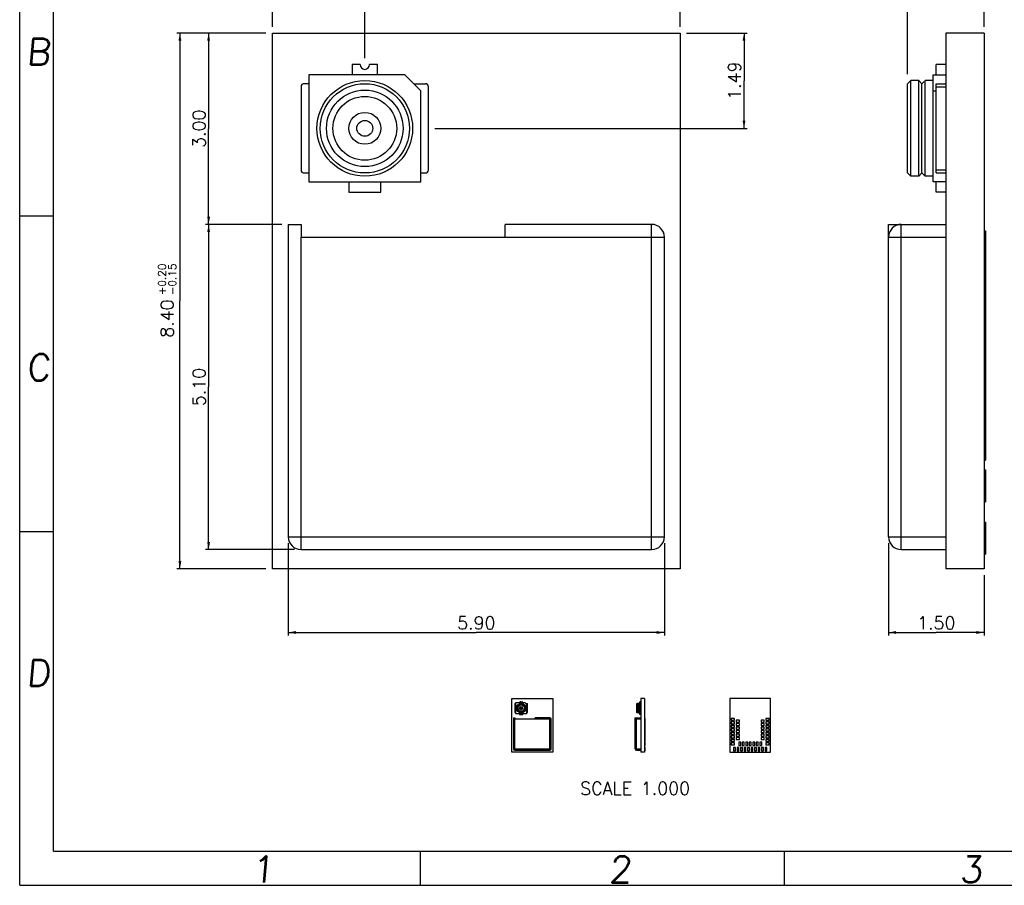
# Model space of a CAD drawing. Header units: millimetres. Extents: x 0 to 297, y 0 to 210.
# Tile 1 of 3: x 0 to 154, y 0 to 136. Entities that reach past the tile are written whole.
import ezdxf
from ezdxf.enums import TextEntityAlignment as Align

# ---------------------------------------------------------------- set-up
doc = ezdxf.new("R2010")
doc.units = ezdxf.units.MM
doc.header["$LTSCALE"] = 16.335
doc.layers.get('0').update_dxf_attribs({"linetype": 'CONTINUOUS'})
doc.styles.get("Standard").update_dxf_attribs({"font": 'romans.ttf'})
doc.styles.add('TEXTSTYLE_2', font='romans.ttf')
doc.dimstyles.new('DIMSTYLE_1', dxfattribs={"dimtxt": 2, "dimasz": 1.2, "dimexe": 0.5, "dimexo": 1, "dimgap": 0.5, "dimtad": 1, "dimlfac": 0.1, "dimzin": 0, "dimdsep": 46, "dimtxsty": 'STANDARD', "dimblk": '_FILLED', "dimblk1": '_FILLED', "dimblk2": '_FILLED', "dimcen": 0.09, "dimazin": 0, "dimtol": 1, "dimtp": 0.2, "dimtm": 0.15, "dimtfac": 0.6, "dimtofl": 0, "dimtmove": 0, "dimatfit": 3, "dimldrblk": '_FILLED', "dimfxl": 1, "dimtolj": 1, "dimtzin": 0, "dimarcsym": 0})
doc.dimstyles.new('DIMSTYLE_2', dxfattribs={"dimtxt": 2, "dimasz": 1.2, "dimexe": 0.5, "dimexo": 1, "dimgap": 0.5, "dimtad": 1, "dimlfac": 0.1, "dimzin": 0, "dimdsep": 46, "dimtxsty": 'STANDARD', "dimblk": '_FILLED', "dimblk1": '_FILLED', "dimblk2": '_FILLED', "dimcen": 0.09, "dimazin": 0, "dimtp": 0.15, "dimtm": 0.15, "dimtfac": 1, "dimtofl": 0, "dimtmove": 0, "dimatfit": 3, "dimldrblk": '_FILLED', "dimfxl": 1, "dimtolj": 1, "dimtzin": 0, "dimarcsym": 0})
doc.dimstyles.new('DIMSTYLE_3', dxfattribs={"dimtxt": 2, "dimasz": 1.2, "dimexe": 0.5, "dimexo": 1, "dimgap": 0.5, "dimtad": 1, "dimlfac": 0.1, "dimzin": 0, "dimdsep": 46, "dimtxsty": 'STANDARD', "dimblk": '_FILLED', "dimblk1": '_FILLED', "dimblk2": '_FILLED', "dimcen": 0.09, "dimazin": 0, "dimtp": 0.01, "dimtm": 0.01, "dimtfac": 1, "dimtofl": 0, "dimtmove": 0, "dimatfit": 3, "dimldrblk": '_FILLED', "dimfxl": 1, "dimtolj": 1, "dimtzin": 0, "dimarcsym": 0})
doc.dimstyles.new('DIMSTYLE_4', dxfattribs={"dimtxt": 2, "dimasz": 1.2, "dimexe": 0.5, "dimexo": 1, "dimgap": 0.5, "dimtad": 1, "dimlfac": 0.1, "dimzin": 0, "dimdsep": 46, "dimtxsty": 'STANDARD', "dimblk": '_FILLED', "dimblk1": '_FILLED', "dimblk2": '_FILLED', "dimcen": 0.09, "dimazin": 0, "dimtp": 0.2, "dimtm": 0.15, "dimtfac": 1, "dimtofl": 0, "dimtmove": 0, "dimatfit": 3, "dimldrblk": '_FILLED', "dimfxl": 1, "dimtolj": 1, "dimtzin": 0, "dimarcsym": 0})

# ---------------------------------------------------------------- blocks, each defined once
blk = doc.blocks.new('_FILLED')
at = {"color": 0, "linetype": 'BYBLOCK'}
blk.add_solid([(0, 0), (-1, 0.1875), (-1, -0.1875)], dxfattribs=at)
blk = doc.blocks.new('*D0')
at = {"color": 2, "linetype": 'CONTINUOUS'}
for p, q in [((38.64, 133.65), (24.64, 133.65)), ((25.14, 133.65), (25.14, 91.65)), ((25.14, 49.65), (25.14, 91.65)), ((38.64, 49.65), (24.64, 49.65))]:
    blk.add_line(p, q, dxfattribs=at)
at = {"color": 2, "linetype": 'CONTINUOUS', "xscale": 1.2, "yscale": 1.2, "zscale": 1.2}
for p, rotation in [((25.14, 133.65), 90), ((25.14, 49.65), 270)]:
    blk.add_blockref('_FILLED', p, dxfattribs=dict(at, rotation=rotation))
at = {"color": 2, "linetype": 'CONTINUOUS', "style": 'TEXTSTYLE_2'}
for s, p in [('+0.20', (22.94, 95.02)), ('-0.15', (24.54, 95.02))]:
    blk.add_text(s, height=1.2, rotation=90, dxfattribs=at).set_placement(p, align=Align.CENTER)
at = {"color": 2, "linetype": 'CONTINUOUS'}
blk.add_text('8.40', height=2, rotation=90, dxfattribs=at).set_placement((24.14, 88.88), align=Align.CENTER)
blk = doc.blocks.new('*D1')
at = {"color": 2, "linetype": 'CONTINUOUS'}
for p, q in [((39.64, 134.65), (39.64, 148.65)), ((103.64, 134.65), (103.64, 148.65)), ((39.64, 148.15), (71.64, 148.15)), ((103.64, 148.15), (71.64, 148.15))]:
    blk.add_line(p, q, dxfattribs=at)
at = {"color": 2, "linetype": 'CONTINUOUS', "xscale": 1.2, "yscale": 1.2, "zscale": 1.2, "rotation": 180}
blk.add_blockref('_FILLED', (39.64, 148.15), dxfattribs=at)
at = {"color": 2, "linetype": 'CONTINUOUS', "xscale": 1.2, "yscale": 1.2, "zscale": 1.2}
blk.add_blockref('_FILLED', (103.64, 148.15), dxfattribs=at)
at = {"color": 2, "linetype": 'CONTINUOUS', "style": 'TEXTSTYLE_2'}
for s, p in [('+0.20', (75.02, 150.35)), ('-0.15', (75.02, 148.75))]:
    blk.add_text(s, height=1.2, dxfattribs=at).set_placement(p, align=Align.CENTER)
at = {"color": 2, "linetype": 'CONTINUOUS'}
blk.add_text('6.40', height=2, dxfattribs=at).set_placement((68.87, 149.15), align=Align.CENTER)
blk = doc.blocks.new('*D2')
at = {"color": 2, "linetype": 'CONTINUOUS'}
for p, q in [((38.64, 133.65), (29.14, 133.65)), ((29.64, 133.65), (29.64, 118.65)), ((29.64, 103.65), (29.64, 118.65)), ((41.14, 103.65), (29.14, 103.65))]:
    blk.add_line(p, q, dxfattribs=at)
at = {"color": 2, "linetype": 'CONTINUOUS', "xscale": 1.2, "yscale": 1.2, "zscale": 1.2}
for p, rotation in [((29.64, 133.65), 90), ((29.64, 103.65), 270)]:
    blk.add_blockref('_FILLED', p, dxfattribs=dict(at, rotation=rotation))
at = {"color": 2, "linetype": 'CONTINUOUS', "insert": (27.14, 118.65), "char_height": 2, "width": 6.7455, "attachment_point": 2, "rotation": 90, "line_spacing_factor": 0.9}
blk.add_mtext('3.00', dxfattribs=at)
blk = doc.blocks.new('*D3')
at = {"color": 2, "linetype": 'CONTINUOUS'}
for p, q in [((42.14, 53.65), (42.14, 39.15)), ((101.14, 53.65), (101.14, 39.15)), ((42.14, 39.65), (71.64, 39.65)), ((101.14, 39.65), (71.64, 39.65))]:
    blk.add_line(p, q, dxfattribs=at)
at = {"color": 2, "linetype": 'CONTINUOUS', "xscale": 1.2, "yscale": 1.2, "zscale": 1.2, "rotation": 180}
blk.add_blockref('_FILLED', (42.14, 39.65), dxfattribs=at)
at = {"color": 2, "linetype": 'CONTINUOUS', "xscale": 1.2, "yscale": 1.2, "zscale": 1.2}
blk.add_blockref('_FILLED', (101.14, 39.65), dxfattribs=at)
at = {"color": 2, "linetype": 'CONTINUOUS', "insert": (71.64, 42.15), "char_height": 2, "width": 6.7455, "attachment_point": 2, "line_spacing_factor": 0.9}
blk.add_mtext('5.90', dxfattribs=at)
blk = doc.blocks.new('*D4')
at = {"color": 2, "linetype": 'CONTINUOUS'}
for p, q in [((136.31, 53.65), (136.31, 39.15)), ((151.31, 48.65), (151.31, 39.15)), ((136.31, 39.65), (143.81, 39.65)), ((151.31, 39.65), (143.81, 39.65))]:
    blk.add_line(p, q, dxfattribs=at)
at = {"color": 2, "linetype": 'CONTINUOUS', "xscale": 1.2, "yscale": 1.2, "zscale": 1.2, "rotation": 180}
blk.add_blockref('_FILLED', (136.31, 39.65), dxfattribs=at)
at = {"color": 2, "linetype": 'CONTINUOUS', "xscale": 1.2, "yscale": 1.2, "zscale": 1.2}
blk.add_blockref('_FILLED', (151.31, 39.65), dxfattribs=at)
at = {"color": 2, "linetype": 'CONTINUOUS', "insert": (143.81, 42.15), "char_height": 2, "width": 6.7455, "attachment_point": 2, "line_spacing_factor": 0.9}
blk.add_mtext('1.50', dxfattribs=at)
blk = doc.blocks.new('*D5')
at = {"color": 2, "linetype": 'CONTINUOUS'}
for p, q in [((41.14, 103.65), (29.14, 103.65)), ((29.64, 103.65), (29.64, 78.15)), ((29.64, 52.65), (29.64, 78.15)), ((43.14, 52.65), (29.14, 52.65))]:
    blk.add_line(p, q, dxfattribs=at)
at = {"color": 2, "linetype": 'CONTINUOUS', "xscale": 1.2, "yscale": 1.2, "zscale": 1.2}
for p, rotation in [((29.64, 103.65), 90), ((29.64, 52.65), 270)]:
    blk.add_blockref('_FILLED', p, dxfattribs=dict(at, rotation=rotation))
at = {"color": 2, "linetype": 'CONTINUOUS', "insert": (27.14, 78.15), "char_height": 2, "width": 6.7455, "attachment_point": 2, "rotation": 90, "line_spacing_factor": 0.9}
blk.add_mtext('5.10', dxfattribs=at)
blk = doc.blocks.new('*D6')
at = {"color": 2, "linetype": 'CONTINUOUS'}
for p, q in [((139.31, 127.21), (139.31, 144.15)), ((151.31, 134.65), (151.31, 144.15)), ((139.31, 143.65), (145.31, 143.65)), ((151.31, 143.65), (145.31, 143.65))]:
    blk.add_line(p, q, dxfattribs=at)
at = {"color": 2, "linetype": 'CONTINUOUS', "xscale": 1.2, "yscale": 1.2, "zscale": 1.2, "rotation": 180}
blk.add_blockref('_FILLED', (139.31, 143.65), dxfattribs=at)
at = {"color": 2, "linetype": 'CONTINUOUS', "xscale": 1.2, "yscale": 1.2, "zscale": 1.2}
blk.add_blockref('_FILLED', (151.31, 143.65), dxfattribs=at)
at = {"color": 2, "linetype": 'CONTINUOUS', "insert": (145.31, 146.15), "char_height": 2, "width": 6.7455, "attachment_point": 2, "line_spacing_factor": 0.9}
blk.add_mtext('1.20', dxfattribs=at)
blk = doc.blocks.new('*D7')
at = {"color": 2, "linetype": 'CONTINUOUS'}
for p, q in [((39.64, 134.65), (39.64, 144.15)), ((54.14, 129.71), (54.14, 144.15)), ((39.64, 143.65), (46.89, 143.65)), ((54.14, 143.65), (46.89, 143.65))]:
    blk.add_line(p, q, dxfattribs=at)
at = {"color": 2, "linetype": 'CONTINUOUS', "xscale": 1.2, "yscale": 1.2, "zscale": 1.2, "rotation": 180}
blk.add_blockref('_FILLED', (39.64, 143.65), dxfattribs=at)
at = {"color": 2, "linetype": 'CONTINUOUS', "xscale": 1.2, "yscale": 1.2, "zscale": 1.2}
blk.add_blockref('_FILLED', (54.14, 143.65), dxfattribs=at)
at = {"color": 2, "linetype": 'CONTINUOUS', "insert": (46.89, 146.15), "char_height": 2, "width": 6.7455, "attachment_point": 2, "line_spacing_factor": 0.9}
blk.add_mtext('1.45', dxfattribs=at)
blk = doc.blocks.new('*D8')
at = {"color": 2, "linetype": 'CONTINUOUS'}
for p, q in [((104.64, 133.65), (114.14, 133.65)), ((113.64, 133.65), (113.64, 126.18)), ((113.64, 118.71), (113.64, 126.18)), ((65.14, 118.71), (114.14, 118.71))]:
    blk.add_line(p, q, dxfattribs=at)
at = {"color": 2, "linetype": 'CONTINUOUS', "xscale": 1.2, "yscale": 1.2, "zscale": 1.2}
for p, rotation in [((113.64, 133.65), 90), ((113.64, 118.71), 270)]:
    blk.add_blockref('_FILLED', p, dxfattribs=dict(at, rotation=rotation))
at = {"color": 2, "linetype": 'CONTINUOUS', "insert": (111.14, 126.18), "char_height": 2, "width": 6.7455, "attachment_point": 2, "rotation": 90, "line_spacing_factor": 0.9}
blk.add_mtext('1.49', dxfattribs=at)

msp = doc.modelspace()

# ---------------------------------------------------------------- linework, layer by layer
at = {"color": 7, "linetype": 'CONTINUOUS'}
for p, q in [((0, 0), (0, 210)), ((39.644, 49.649), (39.644, 133.649)), ((39.644, 133.649), (103.644, 133.649)), ((103.644, 133.649), (103.644, 49.649)), ((145.308, 133.649), (145.308, 49.649)), ((151.308, 133.649), (145.308, 133.649)), ((151.308, 133.649), (151.308, 49.649)), ((52.144, 128.71), (52.144, 127.11)), ((53.394, 128.71), (52.144, 128.71)), ((56.144, 128.71), (54.894, 128.71)), ((56.144, 127.11), (56.144, 128.71)), ((143.808, 127.11), (143.808, 128.71)), ((145.308, 128.71), (143.808, 128.71)), ((45.344, 127.11), (45.344, 110.31)), ((60.444, 127.11), (45.344, 127.11)), ((62.944, 124.61), (60.444, 127.11)), ((143.308, 110.31), (143.308, 127.11)), ((143.308, 127.11), (145.308, 127.11)), ((44.144, 125.21), (44.144, 112.21)), ((45.344, 125.71), (44.644, 125.71)), ((61.844, 125.71), (63.644, 125.71)), ((64.144, 112.21), (64.144, 125.21)), ((139.308, 125.71), (139.808, 126.21)), ((139.308, 111.734), (139.308, 125.686)), ((139.808, 111.21), (139.808, 126.21)), ((141.058, 126.21), (139.808, 126.21)), ((141.058, 111.21), (141.058, 126.21)), ((141.058, 126.21), (141.558, 125.71)), ((141.558, 125.71), (141.883, 126.035)), ((141.558, 111.71), (141.558, 125.71)), ((142.058, 111.21), (142.058, 126.21)), ((143.308, 126.21), (142.058, 126.21)), ((143.808, 111.71), (143.808, 125.71)), ((143.808, 125.71), (145.308, 125.71)), ((62.944, 110.31), (62.944, 124.61)), ((143.308, 124.61), (143.808, 124.61)), ((44.644, 111.71), (45.344, 111.71)), ((62.944, 111.71), (63.644, 111.71)), ((139.308, 111.71), (139.808, 111.21)), ((141.058, 111.21), (141.558, 111.71)), ((141.558, 111.71), (142.058, 111.21)), ((143.808, 111.71), (145.308, 111.71)), ((45.344, 110.31), (62.944, 110.31)), ((51.644, 110.31), (51.644, 108.71)), ((56.644, 108.71), (56.644, 110.31)), ((141.058, 111.21), (139.808, 111.21)), ((143.308, 111.21), (142.058, 111.21)), ((145.308, 110.31), (143.308, 110.31)), ((143.808, 108.71), (143.808, 110.31)), ((51.644, 108.71), (56.644, 108.71)), ((145.308, 108.71), (143.808, 108.71)), ((5.266, 104.953), (0, 104.953)), ((42.144, 103.649), (42.144, 54.649)), ((42.144, 103.649), (44.144, 103.649)), ((44.144, 103.649), (44.144, 101.649)), ((76.144, 101.649), (76.144, 103.649)), ((99.144, 103.649), (76.144, 103.649)), ((136.308, 54.649), (136.308, 103.649)), ((136.308, 103.649), (145.308, 103.649)), ((151.308, 102.649), (151.508, 102.649)), ((151.508, 102.649), (151.508, 66.649)), ((44.144, 101.649), (76.144, 101.649)), ((101.144, 54.649), (101.144, 101.649)), ((151.308, 99.649), (151.508, 99.649)), ((151.308, 97.149), (151.508, 97.149)), ((151.308, 94.149), (151.508, 94.149)), ((151.308, 91.649), (151.508, 91.649)), ((151.308, 88.649), (151.508, 88.649)), ((151.308, 86.149), (151.508, 86.149)), ((151.308, 83.149), (151.508, 83.149)), ((151.308, 80.649), (151.508, 80.649)), ((151.308, 77.649), (151.508, 77.649)), ((151.308, 75.149), (151.508, 75.149)), ((151.308, 72.149), (151.508, 72.149)), ((151.308, 69.649), (151.508, 69.649)), ((151.308, 66.649), (151.508, 66.649)), ((151.308, 65.149), (151.508, 65.149)), ((151.508, 65.149), (151.508, 60.149)), ((151.308, 64.149), (151.508, 64.149)), ((151.308, 61.149), (151.508, 61.149)), ((151.308, 60.149), (151.508, 60.149)), ((151.308, 56.949), (151.508, 56.949)), ((151.508, 56.949), (151.508, 51.949)), ((5.266, 55.452), (0, 55.452)), ((44.144, 52.649), (99.144, 52.649)), ((138.308, 52.649), (145.308, 52.649)), ((151.308, 51.949), (151.508, 51.949)), ((103.644, 49.649), (39.644, 49.649)), ((151.308, 49.649), (145.308, 49.649)), ((77.232, 20.881), (77.232, 29.281)), ((77.232, 29.281), (83.632, 29.281)), ((77.682, 28.437), (77.682, 27.137)), ((77.802, 28.487), (77.732, 28.487)), ((77.802, 28.627), (77.802, 26.947)), ((79.312, 28.627), (77.802, 28.627)), ((78.482, 28.787), (78.482, 28.627)), ((78.607, 28.787), (78.482, 28.787)), ((78.882, 28.787), (78.757, 28.787)), ((78.882, 28.627), (78.882, 28.787)), ((79.562, 28.377), (79.312, 28.627)), ((79.452, 28.487), (79.632, 28.487)), ((79.562, 26.947), (79.562, 28.377)), ((79.682, 27.137), (79.682, 28.437)), ((83.632, 29.281), (83.632, 20.881)), ((96.846, 28.487), (96.896, 28.537)), ((96.846, 27.09), (96.846, 28.485)), ((96.896, 27.037), (96.896, 28.537)), ((97.021, 28.537), (96.896, 28.537)), ((97.021, 27.037), (97.021, 28.537)), ((97.021, 28.537), (97.071, 28.487)), ((97.071, 28.487), (97.104, 28.52)), ((97.071, 27.087), (97.071, 28.487)), ((97.121, 27.037), (97.121, 28.537)), ((97.246, 28.537), (97.121, 28.537)), ((97.246, 26.947), (97.246, 28.627)), ((97.246, 28.627), (97.446, 28.627)), ((97.246, 28.377), (97.296, 28.377)), ((97.296, 28.627), (97.296, 28.787)), ((97.446, 28.787), (97.296, 28.787)), ((97.296, 27.087), (97.296, 28.487)), ((97.296, 28.487), (97.446, 28.487)), ((97.446, 29.281), (97.446, 20.881)), ((98.046, 29.281), (97.446, 29.281)), ((98.046, 29.281), (98.046, 20.881)), ((111.415, 29.281), (111.415, 20.881)), ((117.815, 29.281), (111.415, 29.281)), ((117.815, 20.881), (117.815, 29.281)), ((77.482, 26.281), (77.482, 21.381)), ((77.482, 26.281), (77.682, 26.281)), ((77.682, 26.281), (77.682, 26.081)), ((77.732, 27.087), (77.802, 27.087)), ((77.802, 26.947), (79.562, 26.947)), ((78.432, 26.947), (78.432, 26.787)), ((78.432, 26.787), (78.932, 26.787)), ((78.932, 26.787), (78.932, 26.947)), ((79.562, 27.087), (79.632, 27.087)), ((80.882, 26.081), (80.882, 26.281)), ((83.182, 26.281), (80.882, 26.281)), ((96.546, 21.381), (96.546, 26.281)), ((96.546, 26.281), (97.446, 26.281)), ((96.846, 27.087), (96.896, 27.037)), ((97.021, 27.037), (96.896, 27.037)), ((97.021, 27.037), (97.071, 27.087)), ((97.071, 27.087), (97.121, 27.037)), ((97.246, 27.037), (97.121, 27.037)), ((97.446, 26.947), (97.246, 26.947)), ((97.296, 27.087), (97.446, 27.087)), ((97.296, 26.787), (97.296, 26.947)), ((97.446, 26.787), (97.296, 26.787)), ((77.682, 26.081), (80.882, 26.081)), ((83.382, 21.381), (83.382, 26.081)), ((98.046, 26.181), (98.066, 26.181)), ((98.046, 25.881), (98.066, 25.881)), ((98.046, 25.631), (98.066, 25.631)), ((98.046, 25.331), (98.066, 25.331)), ((98.046, 25.081), (98.066, 25.081)), ((98.046, 24.781), (98.066, 24.781)), ((98.066, 26.181), (98.066, 22.581)), ((111.645, 26.181), (111.645, 25.881)), ((112.145, 26.181), (111.645, 26.181)), ((111.645, 25.881), (112.145, 25.881)), ((111.645, 25.631), (111.645, 25.331)), ((112.145, 25.631), (111.645, 25.631)), ((111.645, 25.331), (112.145, 25.331)), ((111.645, 25.081), (111.645, 24.781)), ((112.145, 25.081), (111.645, 25.081)), ((111.645, 24.781), (112.145, 24.781)), ((112.145, 25.881), (112.145, 26.181)), ((112.145, 25.331), (112.145, 25.631)), ((112.145, 24.781), (112.145, 25.081)), ((112.415, 25.906), (112.415, 25.606)), ((112.915, 25.906), (112.415, 25.906)), ((112.415, 25.606), (112.915, 25.606)), ((112.415, 25.356), (112.415, 25.056)), ((112.915, 25.356), (112.415, 25.356)), ((112.415, 25.056), (112.915, 25.056)), ((112.415, 24.806), (112.415, 24.506)), ((112.915, 24.806), (112.415, 24.806)), ((112.915, 25.606), (112.915, 25.906)), ((112.915, 25.056), (112.915, 25.356)), ((112.915, 24.506), (112.915, 24.806)), ((116.815, 25.906), (116.315, 25.906)), ((116.315, 25.906), (116.315, 25.606)), ((116.315, 25.606), (116.815, 25.606)), ((116.815, 25.356), (116.315, 25.356)), ((116.315, 25.356), (116.315, 25.056)), ((116.315, 25.056), (116.815, 25.056)), ((116.815, 24.806), (116.315, 24.806)), ((116.315, 24.806), (116.315, 24.506)), ((116.815, 25.606), (116.815, 25.906)), ((116.815, 25.056), (116.815, 25.356)), ((116.815, 24.506), (116.815, 24.806)), ((117.585, 26.181), (117.085, 26.181)), ((117.085, 26.181), (117.085, 25.881)), ((117.085, 25.881), (117.585, 25.881)), ((117.585, 25.631), (117.085, 25.631)), ((117.085, 25.631), (117.085, 25.331)), ((117.085, 25.331), (117.585, 25.331)), ((117.585, 25.081), (117.085, 25.081)), ((117.085, 25.081), (117.085, 24.781)), ((117.085, 24.781), (117.585, 24.781)), ((117.585, 25.881), (117.585, 26.181)), ((117.585, 25.331), (117.585, 25.631)), ((117.585, 24.781), (117.585, 25.081)), ((98.046, 24.531), (98.066, 24.531)), ((98.046, 24.231), (98.066, 24.231)), ((98.046, 23.981), (98.066, 23.981)), ((98.046, 23.681), (98.066, 23.681)), ((98.046, 23.431), (98.066, 23.431)), ((111.645, 24.531), (111.645, 24.231)), ((112.145, 24.531), (111.645, 24.531)), ((111.645, 24.231), (112.145, 24.231)), ((111.645, 23.981), (111.645, 23.681)), ((112.145, 23.981), (111.645, 23.981)), ((111.645, 23.681), (112.145, 23.681)), ((111.645, 23.431), (111.645, 23.131)), ((112.145, 23.431), (111.645, 23.431)), ((112.145, 24.231), (112.145, 24.531)), ((112.145, 23.681), (112.145, 23.981)), ((112.145, 23.131), (112.145, 23.431)), ((112.415, 24.506), (112.915, 24.506)), ((112.415, 24.256), (112.415, 23.956)), ((112.915, 24.256), (112.415, 24.256)), ((112.415, 23.956), (112.915, 23.956)), ((112.415, 23.706), (112.415, 23.406)), ((112.915, 23.706), (112.415, 23.706)), ((112.415, 23.406), (112.915, 23.406)), ((112.915, 23.956), (112.915, 24.256)), ((112.915, 23.406), (112.915, 23.706)), ((116.315, 24.506), (116.815, 24.506)), ((116.815, 24.256), (116.315, 24.256)), ((116.315, 24.256), (116.315, 23.956)), ((116.315, 23.956), (116.815, 23.956)), ((116.815, 23.706), (116.315, 23.706)), ((116.315, 23.706), (116.315, 23.406)), ((116.315, 23.406), (116.815, 23.406)), ((116.815, 23.956), (116.815, 24.256)), ((116.815, 23.406), (116.815, 23.706)), ((117.585, 24.531), (117.085, 24.531)), ((117.085, 24.531), (117.085, 24.231)), ((117.085, 24.231), (117.585, 24.231)), ((117.585, 23.981), (117.085, 23.981)), ((117.085, 23.981), (117.085, 23.681)), ((117.085, 23.681), (117.585, 23.681)), ((117.585, 23.431), (117.085, 23.431)), ((117.085, 23.431), (117.085, 23.131)), ((117.585, 24.231), (117.585, 24.531)), ((117.585, 23.681), (117.585, 23.981)), ((117.585, 23.131), (117.585, 23.431)), ((98.046, 23.131), (98.066, 23.131)), ((98.046, 22.881), (98.066, 22.881)), ((98.046, 22.581), (98.066, 22.581)), ((98.046, 22.431), (98.066, 22.431)), ((98.046, 22.331), (98.066, 22.331)), ((98.046, 22.031), (98.066, 22.031)), ((98.046, 21.931), (98.066, 21.931)), ((98.066, 22.431), (98.066, 21.931)), ((111.645, 23.131), (112.145, 23.131)), ((111.645, 22.881), (111.645, 22.581)), ((112.145, 22.881), (111.645, 22.881)), ((111.645, 22.581), (112.145, 22.581)), ((111.645, 22.331), (111.645, 22.031)), ((112.145, 22.331), (111.645, 22.331)), ((111.645, 22.031), (112.145, 22.031)), ((112.145, 22.581), (112.145, 22.881)), ((112.145, 22.031), (112.145, 22.331)), ((112.415, 23.156), (112.415, 22.856)), ((112.915, 23.156), (112.415, 23.156)), ((112.415, 22.856), (112.915, 22.856)), ((113.115, 22.431), (112.815, 22.431)), ((112.815, 22.431), (112.815, 21.931)), ((112.815, 21.931), (113.115, 21.931)), ((112.915, 22.856), (112.915, 23.156)), ((113.115, 21.931), (113.115, 22.431)), ((113.665, 22.431), (113.365, 22.431)), ((113.365, 22.431), (113.365, 21.931)), ((113.365, 21.931), (113.665, 21.931)), ((113.665, 21.931), (113.665, 22.431)), ((114.215, 22.431), (113.915, 22.431)), ((113.915, 22.431), (113.915, 21.931)), ((113.915, 21.931), (114.215, 21.931)), ((114.215, 21.931), (114.215, 22.431)), ((114.765, 22.431), (114.465, 22.431)), ((114.465, 22.431), (114.465, 21.931)), ((114.465, 21.931), (114.765, 21.931)), ((114.765, 21.931), (114.765, 22.431)), ((115.315, 22.431), (115.015, 22.431)), ((115.015, 22.431), (115.015, 21.931)), ((115.015, 21.931), (115.315, 21.931)), ((115.315, 21.931), (115.315, 22.431)), ((115.865, 22.431), (115.565, 22.431)), ((115.565, 22.431), (115.565, 21.931)), ((115.565, 21.931), (115.865, 21.931)), ((115.865, 21.931), (115.865, 22.431)), ((116.415, 22.431), (116.115, 22.431)), ((116.115, 22.431), (116.115, 21.931)), ((116.115, 21.931), (116.415, 21.931)), ((116.815, 23.156), (116.315, 23.156)), ((116.315, 23.156), (116.315, 22.856)), ((116.315, 22.856), (116.815, 22.856)), ((116.415, 21.931), (116.415, 22.431)), ((116.815, 22.856), (116.815, 23.156)), ((117.085, 23.131), (117.585, 23.131)), ((117.585, 22.881), (117.085, 22.881)), ((117.085, 22.881), (117.085, 22.581)), ((117.085, 22.581), (117.585, 22.581)), ((117.585, 22.331), (117.085, 22.331)), ((117.085, 22.331), (117.085, 22.031)), ((117.085, 22.031), (117.585, 22.031)), ((117.585, 22.581), (117.585, 22.881)), ((117.585, 22.031), (117.585, 22.331)), ((83.632, 20.881), (77.232, 20.881)), ((77.682, 21.181), (83.182, 21.181)), ((96.746, 21.181), (97.446, 21.181)), ((98.046, 20.881), (97.446, 20.881)), ((98.046, 21.611), (98.066, 21.611)), ((98.046, 21.111), (98.066, 21.111)), ((98.066, 21.611), (98.066, 21.111)), ((111.415, 20.881), (117.815, 20.881)), ((112.29, 21.611), (111.99, 21.611)), ((111.99, 21.611), (111.99, 21.111)), ((111.99, 21.111), (112.29, 21.111)), ((112.29, 21.111), (112.29, 21.611)), ((112.84, 21.611), (112.54, 21.611)), ((112.54, 21.611), (112.54, 21.111)), ((112.54, 21.111), (112.84, 21.111)), ((112.84, 21.111), (112.84, 21.611)), ((113.39, 21.611), (113.09, 21.611)), ((113.09, 21.611), (113.09, 21.111)), ((113.09, 21.111), (113.39, 21.111)), ((113.39, 21.111), (113.39, 21.611)), ((113.94, 21.611), (113.64, 21.611)), ((113.64, 21.611), (113.64, 21.111)), ((113.64, 21.111), (113.94, 21.111)), ((113.94, 21.111), (113.94, 21.611)), ((114.49, 21.611), (114.19, 21.611)), ((114.19, 21.611), (114.19, 21.111)), ((114.19, 21.111), (114.49, 21.111)), ((114.49, 21.111), (114.49, 21.611)), ((115.04, 21.611), (114.74, 21.611)), ((114.74, 21.611), (114.74, 21.111)), ((114.74, 21.111), (115.04, 21.111)), ((115.04, 21.111), (115.04, 21.611)), ((115.59, 21.611), (115.29, 21.611)), ((115.29, 21.611), (115.29, 21.111)), ((115.29, 21.111), (115.59, 21.111)), ((115.59, 21.111), (115.59, 21.611)), ((116.14, 21.611), (115.84, 21.611)), ((115.84, 21.611), (115.84, 21.111)), ((115.84, 21.111), (116.14, 21.111)), ((116.14, 21.111), (116.14, 21.611)), ((116.69, 21.611), (116.39, 21.611)), ((116.39, 21.611), (116.39, 21.111)), ((116.39, 21.111), (116.69, 21.111)), ((116.69, 21.111), (116.69, 21.611)), ((117.24, 21.611), (116.94, 21.611)), ((116.94, 21.611), (116.94, 21.111)), ((116.94, 21.111), (117.24, 21.111)), ((117.24, 21.111), (117.24, 21.611)), ((62.827, 5.192), (62.827, 0)), ((119.942, 5.192), (119.942, 0)), ((0, 0), (297, 0))]:
    msp.add_line(p, q, dxfattribs=at)
at = {"color": 9, "linetype": 'CONTINUOUS'}
for p, q in [((143.808, 125.21), (145.308, 125.21)), ((143.808, 112.21), (145.308, 112.21)), ((99.144, 52.649), (99.144, 103.649)), ((138.308, 52.649), (138.308, 103.649)), ((44.144, 52.649), (44.144, 101.649)), ((76.144, 101.649), (101.144, 101.649)), ((136.308, 101.649), (145.308, 101.649)), ((42.144, 54.649), (101.144, 54.649)), ((136.308, 54.649), (145.308, 54.649)), ((97.296, 28.437), (97.446, 28.437)), ((83.182, 21.181), (83.182, 26.281)), ((96.746, 21.181), (96.746, 26.281)), ((97.296, 27.137), (97.446, 27.137)), ((77.682, 21.181), (77.682, 26.081)), ((80.882, 26.081), (83.382, 26.081)), ((96.546, 26.081), (97.446, 26.081)), ((77.482, 21.381), (83.382, 21.381)), ((96.546, 21.381), (97.446, 21.381))]:
    msp.add_line(p, q, dxfattribs=at)
at = {"color": 7, "linetype": 'CONTINUOUS', "const_width": 0.2}
for points in [[(5.266, 5.348), (5.266, 204.558)], [(291.734, 5.348), (5.266, 5.348)]]:
    msp.add_lwpolyline(points, dxfattribs=at)
at = {"color": 7, "linetype": 'CONTINUOUS'}
for centre, radius in [((54.144, 118.71), 7.5), ((54.144, 118.71), 7), ((54.144, 118.71), 6), ((54.144, 118.71), 5), ((54.144, 118.71), 2.5), ((54.144, 118.71), 1.25), ((78.682, 27.787), 0.75), ((78.682, 27.787), 0.7), ((78.682, 27.787), 0.6), ((78.682, 27.787), 0.5), ((78.682, 27.787), 0.25), ((78.682, 27.787), 0.125)]:
    msp.add_circle(centre, radius, dxfattribs=at)
for centre, radius, start, end in [((54.144, 128.71), 0.75, 180, 360), ((44.644, 125.21), 0.5, 90, 180), ((63.644, 125.21), 0.5, 0, 90), ((44.644, 112.21), 0.5, 180, 270), ((63.644, 112.21), 0.5, 270, 360), ((99.144, 101.649), 2, 0, 90), ((138.308, 101.649), 2, 90, 180), ((44.144, 54.649), 2, 180, 270), ((99.144, 54.649), 2, 270, 360), ((138.308, 54.649), 2, 180, 270), ((77.732, 28.437), 0.05, 90, 180), ((78.682, 28.787), 0.075, 180, 360), ((79.632, 28.437), 0.05, 0, 90), ((77.732, 27.137), 0.05, 180, 270), ((79.632, 27.137), 0.05, 270, 360), ((83.182, 26.081), 0.2, 0, 90), ((96.746, 26.081), 0.2, 90, 180), ((77.682, 21.381), 0.2, 180, 270), ((83.182, 21.381), 0.2, 270, 360), ((96.746, 21.381), 0.2, 180, 270)]:
    msp.add_arc(centre, radius, start, end, dxfattribs=at)

# ---------------------------------------------------------------- texts
at = {"color": 7, "linetype": 'CONTINUOUS', "char_height": 4.15, "attachment_point": 1, "line_spacing_factor": 0.9}
for s, insert, width in [('\\Q5.0;B', (1.053, 132.8), 7.45215), ('\\Q5.0;C', (1.053, 83.299), 7.45215), ('\\Q5.0;D', (1.053, 35.378), 6.29194), ('\\Q5.0;2', (92.423, 4.572), 5.97957), ('\\Q5.0;3', (147.462, 4.572), 5.97957), ('\\Q5.0;1', (36.346, 4.572), 5.97957)]:
    msp.add_mtext(s, dxfattribs=dict(at, insert=insert, width=width))
at = {"color": 3, "linetype": 'CONTINUOUS', "insert": (96.56, 16.211), "char_height": 2, "width": 20.1147, "attachment_point": 2, "line_spacing_factor": 0.9}
msp.add_mtext('SCALE 1.000', dxfattribs=at)

# ---------------------------------------------------------------- dimensions: what is measured, and where the dimension line sits
at = {"color": 2, "linetype": 'CONTINUOUS'}
for base, p1, p2, dimstyle, picture, middle in [((103.644, 148.149), (39.644, 133.649), (103.644, 133.649), 'DIMSTYLE_1', '*D1', (71.644, 148.149)), ((54.144, 143.649), (39.644, 133.649), (54.144, 128.71), 'DIMSTYLE_4', '*D7', (47.046, 143.649)), ((101.144, 39.649), (42.144, 54.649), (101.144, 54.649), 'DIMSTYLE_3', '*D3', (71.649, 39.649)), ((151.308, 39.649), (136.308, 54.649), (151.308, 49.649), 'DIMSTYLE_4', '*D4', (143.959, 39.649))]:
    dim = msp.add_linear_dim(base=base, p1=p1, p2=p2, dimstyle=dimstyle, dxfattribs=at)
    dim.commit()
    dim.dimension.update_dxf_attribs({"geometry": picture, "text_midpoint": middle, "dimtype": 160})
for base, p1, p2, angle, dimstyle, picture, middle in [((139.308, 143.649), (151.308, 133.649), (139.308, 126.21), 180, 'DIMSTYLE_4', '*D6', (145.459, 143.649)), ((25.144, 49.649), (39.644, 133.649), (39.644, 49.649), 270, 'DIMSTYLE_1', '*D0', (25.144, 91.649)), ((29.644, 133.649), (42.144, 103.649), (39.644, 133.649), 90, 'DIMSTYLE_2', '*D2', (29.644, 118.653)), ((113.644, 118.71), (103.644, 133.649), (64.144, 118.71), 270, 'DIMSTYLE_4', '*D8', (113.644, 126.33)), ((29.644, 52.649), (42.144, 103.649), (44.144, 52.649), 270, 'DIMSTYLE_3', '*D5', (29.644, 78.153))]:
    dim = msp.add_linear_dim(base=base, p1=p1, p2=p2, angle=angle, dimstyle=dimstyle, dxfattribs=at)
    dim.commit()
    dim.dimension.update_dxf_attribs({"geometry": picture, "text_midpoint": middle, "dimtype": 160})

doc.saveas('drawing.dxf')
